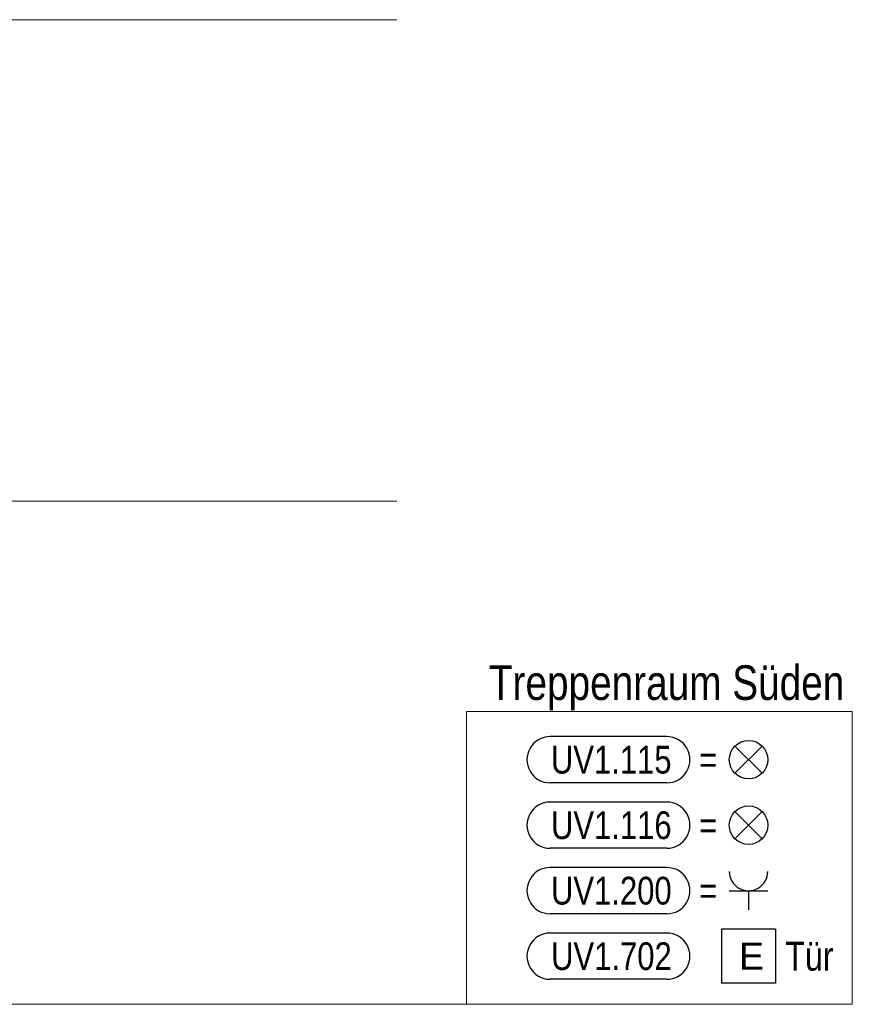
# Model space of a CAD drawing. Extents: x 1101 to 1942, y 41 to 882.
# Tile 103 of 113: x 1623 to 1709, y 137 to 239. Entities that reach past the tile are written whole.
import ezdxf
from ezdxf.lldxf.tags import DXFTag

# ---------------------------------------------------------------- set-up
doc = ezdxf.new("R2010")
doc.units = 0
doc.layers.get('0').update_dxf_attribs({"lineweight": 13})
for name, color, linetype, lineweight in [('Axen', 7, 'Continuous', 25), ('BI_E_Allgemein', 7, 'Continuous', 18), ('BI_X_Geometrie', 7, 'Continuous', 13)]:
    doc.layers.add(name, color=color, linetype=linetype, lineweight=lineweight)
doc.layers.add('BI_E_Starkstrom', color=1, linetype='Continuous', lineweight=25, true_color=0xff0000)
doc.layers.add('BI_E_Stromkreis', color=1, linetype='Continuous', lineweight=25, true_color=0xff0000)
doc.styles.get("Standard").update_dxf_attribs({"font": 'arial.ttf'})
tags = doc.linetypes.add('ALL_S25', pattern=[0.001, 0, -0.001]).pattern_tags.tags
tags[6:7] = [DXFTag(74, 4), DXFTag(75, 0), DXFTag(340, '0'), DXFTag(46, 1.0), DXFTag(50, 0.0), DXFTag(44, 0.0), DXFTag(45, 0.0)]
tags[4:5] = [DXFTag(74, 4), DXFTag(75, 0), DXFTag(340, '0'), DXFTag(46, 1.0), DXFTag(50, 0.0), DXFTag(44, 0.0), DXFTag(45, 0.0)]

# ---------------------------------------------------------------- blocks, each defined once
blk = doc.blocks.new('Referenz-A03CP7E41H', base_point=(1127.79, 89.81))
at = {"layer": 'Axen', "color": 0, "linetype": 'ALL_S25', "lineweight": -2, "ltscale": 0.13}
for p, q in [((1661.81, 239.45), (1222.3, 239.45)), ((1661.8, 189.45), (1222.29, 189.45))]:
    blk.add_line(p, q, dxfattribs=at)
blk = doc.blocks.new('Blockreferenz-A03CP7PC1H', base_point=(1675.31, 146.61))
at = {"color": 0, "linetype": 'ByBlock', "lineweight": -2, "ltscale": 0.25}
for p, q in [((1689.84, 151.41), (1677.71, 151.41)), ((1689.84, 146.61), (1677.71, 146.61))]:
    blk.add_line(p, q, dxfattribs=at)
at = {"color": 0, "lineweight": -2}
for p, q in [((1696.32, 149.01), (1700.32, 149.01)), ((1698.32, 149.01), (1698.32, 147.01))]:
    blk.add_line(p, q, dxfattribs=at)
at = {"color": 0, "linetype": 'ByBlock', "lineweight": -2, "ltscale": 0.25}
for centre, major_axis in [((1677.71, 149.01), (0, 2.4)), ((1689.84, 149.01), (0, -2.4))]:
    blk.add_ellipse(centre, major_axis=major_axis, ratio=1, start_param=0, end_param=3.141593, dxfattribs=at)
at = {"color": 0, "lineweight": -2}
blk.add_ellipse((1698.32, 151.01), major_axis=(-2, 0), ratio=1, start_param=0, end_param=3.141593, dxfattribs=at)
at = {"color": 0, "lineweight": -2, "insert": (1677.81, 150.45), "char_height": 2.88, "attachment_point": 1}
blk.add_mtext('{\\W0.8;\\fArial;UV1.200}', dxfattribs=at)
at = {"color": 0, "linetype": 'ByBlock', "lineweight": -2, "ltscale": 0.25, "insert": (1693.2, 150.45), "char_height": 2.88, "attachment_point": 1}
blk.add_mtext('{\\W0.8;\\fArial;=}', dxfattribs=at)
blk = doc.blocks.new('Blockreferenz-A03CP7PE1H', base_point=(1675.31, 153.41))
at = {"color": 30, "linetype": 'ByBlock', "lineweight": -2, "ltscale": 0.25, "true_color": 0xff6600}
for p, q in [((1689.84, 158.21), (1677.71, 158.21)), ((1699.73, 154.4), (1696.9, 157.22)), ((1699.73, 157.22), (1696.9, 154.4)), ((1689.84, 153.41), (1677.71, 153.41))]:
    blk.add_line(p, q, dxfattribs=at)
blk.add_circle((1698.32, 155.81), 2, dxfattribs=at)
for centre, major_axis in [((1677.71, 155.81), (0, 2.4)), ((1689.84, 155.81), (0, -2.4))]:
    blk.add_ellipse(centre, major_axis=major_axis, ratio=1, start_param=0, end_param=3.141593, dxfattribs=at)
at = {"color": 30, "lineweight": -2, "true_color": 0xff6600, "insert": (1677.81, 157.25), "char_height": 2.88, "attachment_point": 1}
blk.add_mtext('{\\W0.8;\\fArial;UV1.116}', dxfattribs=at)
at = {"color": 30, "linetype": 'ByBlock', "lineweight": -2, "ltscale": 0.25, "true_color": 0xff6600, "insert": (1693.2, 157.25), "char_height": 2.88, "attachment_point": 1}
blk.add_mtext('{\\W0.8;\\fArial;=}', dxfattribs=at)
blk = doc.blocks.new('Tür-A03CP7PG1H', base_point=(1695.52, 139.41))
at = {"color": 0, "lineweight": -2}
for p, q in [((1695.52, 145.01), (1695.52, 139.41)), ((1701.12, 145.01), (1695.52, 145.01)), ((1701.12, 145.01), (1701.12, 139.41)), ((1701.12, 139.41), (1695.52, 139.41))]:
    blk.add_line(p, q, dxfattribs=at)
at = {"color": 0, "lineweight": -2, "insert": (1697.32, 143.61), "char_height": 2.8, "attachment_point": 1}
blk.add_mtext('{\\fArial;E}', dxfattribs=at)
blk = doc.blocks.new('Polygon-A03CP7PI1H', base_point=(1669.03, 137.21))
at = {"color": 0, "linetype": 'ByBlock', "lineweight": -2, "ltscale": 0.18}
for p, q in [((1669.03, 137.21), (1669.03, 167.61)), ((1669.03, 167.61), (1709.09, 167.61)), ((1709.09, 167.61), (1709.09, 137.21)), ((1709.09, 137.21), (1669.03, 137.21))]:
    blk.add_line(p, q, dxfattribs=at)
blk = doc.blocks.new('Blockreferenz-A03CP7PK1H', base_point=(1675.31, 160.21))
at = {"color": 30, "linetype": 'ByBlock', "lineweight": -2, "ltscale": 0.25, "true_color": 0xff6600}
for p, q in [((1689.84, 165.01), (1677.71, 165.01)), ((1699.73, 161.2), (1696.9, 164.02)), ((1699.73, 164.02), (1696.9, 161.2)), ((1689.84, 160.21), (1677.71, 160.21))]:
    blk.add_line(p, q, dxfattribs=at)
blk.add_circle((1698.32, 162.61), 2, dxfattribs=at)
for centre, major_axis in [((1677.71, 162.61), (0, 2.4)), ((1689.84, 162.61), (0, -2.4))]:
    blk.add_ellipse(centre, major_axis=major_axis, ratio=1, start_param=0, end_param=3.141593, dxfattribs=at)
at = {"color": 30, "lineweight": -2, "true_color": 0xff6600, "insert": (1677.8, 164.05), "char_height": 2.88, "attachment_point": 1}
blk.add_mtext('{\\W0.8;\\fArial;UV1.115}', dxfattribs=at)
at = {"color": 30, "linetype": 'ByBlock', "lineweight": -2, "ltscale": 0.25, "true_color": 0xff6600, "insert": (1693.2, 164.05), "char_height": 2.88, "attachment_point": 1}
blk.add_mtext('{\\W0.8;\\fArial;=}', dxfattribs=at)
blk = doc.blocks.new('Blockreferenz-A03CP7PM1H', base_point=(1675.31, 139.81))
at = {"layer": 'BI_E_Starkstrom', "color": 0, "linetype": 'ByBlock', "lineweight": -2, "ltscale": 0.25}
for p, q in [((1689.84, 144.61), (1677.71, 144.61)), ((1689.84, 139.81), (1677.71, 139.81))]:
    blk.add_line(p, q, dxfattribs=at)
for centre, major_axis in [((1677.71, 142.21), (0, 2.4)), ((1689.84, 142.21), (0, -2.4))]:
    blk.add_ellipse(centre, major_axis=major_axis, ratio=1, start_param=0, end_param=3.141593, dxfattribs=at)
at = {"layer": 'BI_E_Starkstrom', "color": 0, "lineweight": -2, "insert": (1677.82, 143.65), "char_height": 2.88, "attachment_point": 1}
blk.add_mtext('{\\W0.8;\\fArial;UV1.702}', dxfattribs=at)

msp = doc.modelspace()

# ---------------------------------------------------------------- linework, layer by layer
at = {"layer": 'BI_X_Geometrie', "color": 7, "ltscale": 0.13}
msp.add_line((1669.03, 137.21), (1458.91, 137.21), dxfattribs=at)

# ---------------------------------------------------------------- block references
at = {"color": 251, "lineweight": 13, "ltscale": 0.13, "true_color": 0x5f5f5f}
msp.add_blockref('Referenz-A03CP7E41H', (1127.79, 89.81), dxfattribs=at)
at = {"layer": 'BI_E_Allgemein', "color": 7, "ltscale": 0.18}
msp.add_blockref('Polygon-A03CP7PI1H', (1669.03, 137.21), dxfattribs=at)
at = {"layer": 'BI_E_Starkstrom', "linetype": 'Continuous', "ltscale": 0.25}
msp.add_blockref('Tür-A03CP7PG1H', (1695.52, 139.41), dxfattribs=at)
at = {"layer": 'BI_E_Stromkreis', "ltscale": 0.25}
for name, p in [('Blockreferenz-A03CP7PK1H', (1675.31, 160.21)), ('Blockreferenz-A03CP7PE1H', (1675.31, 153.41)), ('Blockreferenz-A03CP7PC1H', (1675.31, 146.61)), ('Blockreferenz-A03CP7PM1H', (1675.31, 139.81))]:
    msp.add_blockref(name, p, dxfattribs=at)

# ---------------------------------------------------------------- texts
at = {"layer": 'BI_E_Allgemein', "ltscale": 0.18, "insert": (1671.36, 172.41), "char_height": 3.6, "attachment_point": 1}
msp.add_mtext('{\\W0.8;\\fArial;Treppenraum Süden}', dxfattribs=at)
at = {"layer": 'BI_E_Starkstrom', "ltscale": 0.25, "insert": (1702.12, 143.71), "char_height": 3, "attachment_point": 1}
msp.add_mtext('{\\W0.8;\\fArial;Tür}', dxfattribs=at)

doc.saveas('drawing.dxf')
